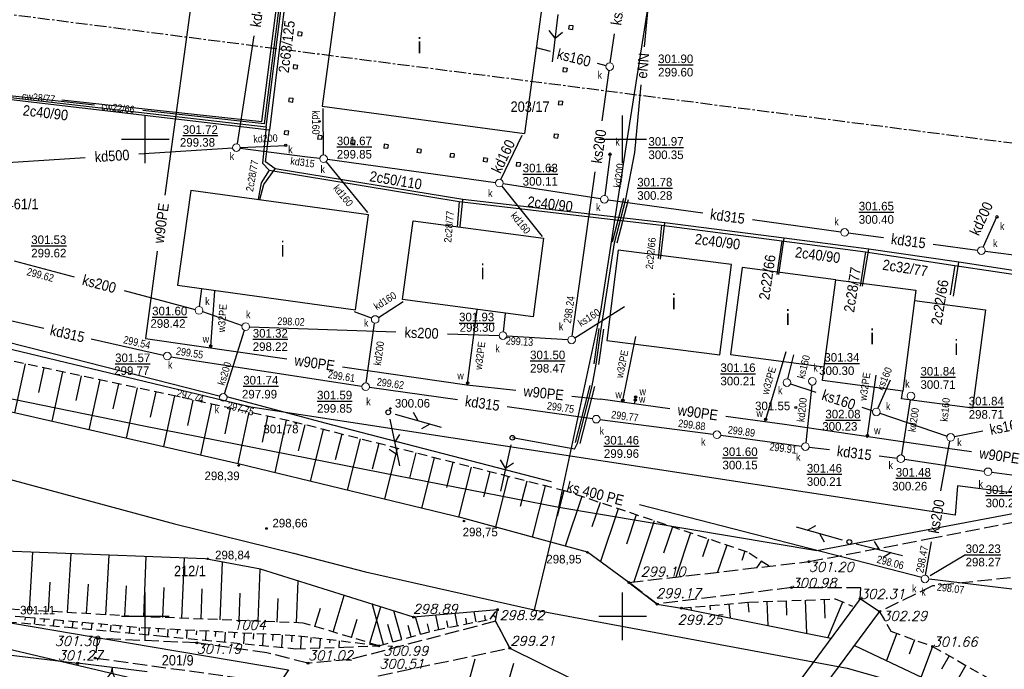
# Model space of a CAD drawing. Extents: x 4615668 to 9294084, y 5331114 to 10688993.
# Tile 155 of 181: x 4655932 to 4656035, y 5335707 to 5335776. Entities that reach past the tile are written whole.
import ezdxf
from ezdxf.enums import TextEntityAlignment as Align

# ---------------------------------------------------------------- set-up
doc = ezdxf.new("R2010")
doc.units = 0
doc.header["$MEASUREMENT"] = 0
for name, pattern in [('CENTER', [2, 1.25, -0.25, 0.25, -0.25]), ('CHODNIK', [2, 1.5, -0.5]), ('DASHED', [19.05, 12.7, -6.35]), ('SKARPA1', [1.5, 1, -0.5])]:
    doc.linetypes.add(name, pattern=pattern)
for name, color, linetype in [('11', 7, 'Continuous'), ('12', 7, 'Continuous'), ('15', 7, 'Continuous'), ('16', 7, 'Continuous'), ('2', 7, 'Continuous'), ('21', 7, 'Continuous'), ('22', 7, 'Continuous'), ('24', 7, 'Continuous'), ('25', 7, 'Continuous'), ('26', 7, 'Continuous'), ('27', 7, 'Continuous'), ('28', 7, 'Continuous'), ('29', 7, 'Continuous'), ('38', 7, 'Continuous'), ('44', 7, 'Continuous'), ('45', 7, 'Continuous'), ('49', 7, 'Continuous'), ('5', 7, 'Continuous'), ('51', 7, 'Continuous'), ('52', 7, 'Continuous'), ('56', 7, 'Continuous'), ('58', 7, 'Continuous'), ('60', 7, 'Continuous'), ('62', 7, 'Continuous'), ('UKKPA_506', 7, 'Continuous')]:
    doc.layers.add(name, color=color, linetype=linetype)
doc.styles.add('ITALICT', font='ITALICT', dxfattribs={"height": 0.2})
doc.styles.add('txt', font='TXT', dxfattribs={"height": 0.2})

# ---------------------------------------------------------------- blocks, each defined once
blk = doc.blocks.new('BR')
at = {"layer": '38', "color": 97, "linetype": 'Continuous'}
for centre, start, end in [((-1.5, 0.05), 357.959, 90.5616), ((1.5, 0.06), 89.6223, 182.2249)]:
    blk.add_arc(centre, 1.5, start, end, dxfattribs=at)
blk = doc.blocks.new('SLU')
at = {"layer": '22', "color": 1, "linetype": 'Continuous'}
blk.add_circle((0, 0), 0.25, dxfattribs=at)
blk = doc.blocks.new('PLT')
at = {"layer": '24', "color": 40, "linetype": 'Continuous'}
for p, q in [((0.75, 0), (5.75, 0)), ((3.25, 0), (2.543, 0.707)), ((4.543, 0), (3.836, -0.707))]:
    blk.add_line(p, q, dxfattribs=at)
blk = doc.blocks.new('SEN')
at = {"layer": '22', "color": 1, "linetype": 'Continuous'}
for p, q in [((0.75, 0), (5.75, 0)), ((3.25, 0), (2.543, 0.707)), ((3.25, 0), (2.543, -0.707))]:
    blk.add_line(p, q, dxfattribs=at)
blk = doc.blocks.new('WYS')
at = {"layer": '52', "color": 67, "linetype": 'Continuous'}
blk.add_circle((0, 0), 0.08, dxfattribs=at)
blk = doc.blocks.new('KL')
at = {"layer": 'UKKPA_506', "color": 7, "linetype": 'Continuous', "lineweight": 13}
blk.add_circle((0, 0), 0.4, dxfattribs=at)
blk = doc.blocks.new('A')
at = {"layer": '26', "color": 165, "linetype": 'Continuous'}
blk.add_circle((0, 0), 0.125, dxfattribs=at)

msp = doc.modelspace()

# ---------------------------------------------------------------- linework, layer by layer
at = {"layer": '11', "color": 2, "linetype": 'Continuous'}
for p, q in [((4655966.034, 5335785.242), (4655963.484, 5335766.514)), ((4655987.239, 5335782.354), (4655984.689, 5335763.626)), ((4655963.484, 5335766.514), (4655984.689, 5335763.626))]:
    msp.add_line(p, q, dxfattribs=at)
for points in [[(4655968.357, 5335755.095), (4655949.722, 5335757.672), (4655948.347, 5335747.725), (4655966.982, 5335745.148)], [(4655985.587, 5335744.415), (4655971.925, 5335746.245), (4655973.027, 5335754.475), (4655986.689, 5335752.645)], [(4655993.317, 5335741.931), (4656005.174, 5335740.438), (4656006.367, 5335749.913), (4655994.51, 5335751.406)], [(4656006.288, 5335740.477), (4656016.103, 5335739.183), (4656017.304, 5335748.301), (4656007.489, 5335749.594)]]:
    msp.add_lwpolyline(points, close=True, dxfattribs=at)
for points in [[(4656017.304, 5335748.301), (4656025.711, 5335747.194), (4656024.319, 5335736.628), (4656015.912, 5335737.735), (4656016.103, 5335739.183)], [(4656025.568, 5335746.11), (4656032.992, 5335745.132), (4656031.634, 5335734.822), (4656024.21, 5335735.8), (4656024.319, 5335736.628)]]:
    msp.add_lwpolyline(points, dxfattribs=at)
at = {"layer": '15', "color": 62, "linetype": 'Continuous'}
for p, q in [((4655989.366, 5335775), (4655989.312, 5335774.603)), ((4655989.366, 5335775), (4655989.763, 5335774.946)), ((4655989.763, 5335774.946), (4655989.709, 5335774.549)), ((4655960.961, 5335773.922), (4655961.015, 5335774.319)), ((4655960.961, 5335773.922), (4655961.357, 5335773.868)), ((4655961.015, 5335774.319), (4655961.411, 5335774.265)), ((4655961.357, 5335773.868), (4655961.411, 5335774.265)), ((4655989.312, 5335774.603), (4655989.709, 5335774.549)), ((4655960.488, 5335770.454), (4655960.542, 5335770.851)), ((4655960.542, 5335770.851), (4655960.939, 5335770.797)), ((4655960.885, 5335770.4), (4655960.939, 5335770.797)), ((4655988.759, 5335770.541), (4655988.705, 5335770.144)), ((4655988.759, 5335770.541), (4655989.156, 5335770.487)), ((4655960.488, 5335770.454), (4655960.885, 5335770.4)), ((4655988.705, 5335770.144), (4655989.102, 5335770.09)), ((4655989.156, 5335770.487), (4655989.102, 5335770.09)), ((4655960.016, 5335766.986), (4655960.07, 5335767.383)), ((4655960.016, 5335766.986), (4655960.412, 5335766.932)), ((4655960.07, 5335767.383), (4655960.466, 5335767.329)), ((4655960.412, 5335766.932), (4655960.466, 5335767.329)), ((4655988.287, 5335767.073), (4655988.233, 5335766.676)), ((4655988.233, 5335766.676), (4655988.63, 5335766.622)), ((4655988.287, 5335767.073), (4655988.684, 5335767.019)), ((4655988.684, 5335767.019), (4655988.63, 5335766.622)), ((4655959.994, 5335763.86), (4655959.598, 5335763.914)), ((4655959.94, 5335763.464), (4655959.994, 5335763.86)), ((4655963.066, 5335763.442), (4655963.012, 5335763.046)), ((4655963.463, 5335763.388), (4655963.066, 5335763.442)), ((4655963.463, 5335763.388), (4655963.409, 5335762.992)), ((4655987.815, 5335763.605), (4655987.761, 5335763.208)), ((4655987.815, 5335763.605), (4655988.212, 5335763.551)), ((4655988.212, 5335763.551), (4655988.158, 5335763.154)), ((4655963.409, 5335762.992), (4655963.012, 5335763.046)), ((4655966.534, 5335762.969), (4655966.48, 5335762.573)), ((4655966.877, 5335762.519), (4655966.48, 5335762.573)), ((4655966.931, 5335762.915), (4655966.534, 5335762.969)), ((4655966.931, 5335762.915), (4655966.877, 5335762.519)), ((4655970.002, 5335762.497), (4655969.948, 5335762.101)), ((4655970.399, 5335762.443), (4655970.002, 5335762.497)), ((4655970.399, 5335762.443), (4655970.345, 5335762.047)), ((4655987.761, 5335763.208), (4655988.158, 5335763.154)), ((4655970.345, 5335762.047), (4655969.948, 5335762.101)), ((4655973.47, 5335762.025), (4655973.416, 5335761.629)), ((4655973.813, 5335761.575), (4655973.416, 5335761.629)), ((4655973.867, 5335761.971), (4655973.47, 5335762.025)), ((4655973.867, 5335761.971), (4655973.813, 5335761.575)), ((4655976.938, 5335761.553), (4655976.884, 5335761.156)), ((4655977.335, 5335761.499), (4655976.938, 5335761.553)), ((4655977.335, 5335761.499), (4655977.281, 5335761.102)), ((4655977.281, 5335761.102), (4655976.884, 5335761.156)), ((4655980.406, 5335761.08), (4655980.352, 5335760.684)), ((4655980.749, 5335760.63), (4655980.352, 5335760.684)), ((4655980.803, 5335761.026), (4655980.406, 5335761.08)), ((4655980.803, 5335761.026), (4655980.749, 5335760.63)), ((4655983.874, 5335760.608), (4655983.82, 5335760.213)), ((4655984.217, 5335760.159), (4655983.82, 5335760.213)), ((4655984.271, 5335760.554), (4655983.874, 5335760.608)), ((4655984.271, 5335760.554), (4655984.217, 5335760.159)), ((4655987.343, 5335760.136), (4655987.289, 5335759.74)), ((4655987.685, 5335759.686), (4655987.289, 5335759.74)), ((4655987.739, 5335760.082), (4655987.343, 5335760.136)), ((4655987.739, 5335760.082), (4655987.685, 5335759.686))]:
    msp.add_line(p, q, dxfattribs=at)
msp.add_lwpolyline([(4655959.94, 5335763.464), (4655959.544, 5335763.518), (4655959.598, 5335763.914)], dxfattribs=at)
at = {"layer": '16', "color": 7, "linetype": 'CHODNIK'}
for points in [[(4656019.851, 5335714.863), (4656019.941, 5335715.997), (4656012.673, 5335716.021), (4655998.6, 5335714.301), (4655995.642, 5335716.567), (4656014.482, 5335718.746), (4656026.967, 5335721.129), (4656039.299, 5335723.539), (4656055.229, 5335725.657), (4656059.553, 5335726.917), (4656063.942, 5335729.316), (4656067.747, 5335725.207), (4656068.29, 5335723.28), (4656064.617, 5335720.67), (4656056.399, 5335719.653), (4656039.611, 5335717.464), (4656027.451, 5335716.201), (4656021.906, 5335713.503)], [(4656006.469, 5335696.69), (4656004.029, 5335695.04), (4655999.225, 5335694.658), (4655986.654, 5335700.308), (4655978.023, 5335703.084), (4655969.121, 5335704.764), (4655969.389, 5335706.793), (4655983.17, 5335709.676), (4655981.669, 5335712.506), (4655966.421, 5335708.485), (4655962.01, 5335708.103), (4655957.7, 5335709.193), (4655950.376, 5335710.23), (4655939.966, 5335710.685), (4655939.696, 5335708.644), (4655958.108, 5335706.126), (4655958.919, 5335705.606), (4655959.621, 5335703.849), (4655958.284, 5335701.637)]]:
    msp.add_lwpolyline(points, dxfattribs=at)
at = {"layer": '2', "color": 7, "linetype": 'Continuous'}
msp.add_line((4655988.283, 5335724.453), (4655985.697, 5335713.683), dxfattribs=at)
for points in [[(4655809.983, 5335754.341), (4655817.977, 5335760.174), (4655831.71, 5335756.819), (4655842.955, 5335754.103), (4655850.049, 5335752.49), (4655857.802, 5335750.913), (4655869.076, 5335748.522), (4655881.007, 5335746.067), (4655906.698, 5335740.766), (4655944.821, 5335732.982), (4655969.708, 5335728.079), (4655988.283, 5335724.453), (4655992.689, 5335745.024), (4655995.549, 5335763.608), (4655999.15, 5335786.56), (4656003.358, 5335812.99), (4656002.966, 5335817.794)], [(4655793.965, 5335759.642), (4655803.621, 5335756.636), (4655809.983, 5335754.341), (4655832.174, 5335747.143), (4655851.941, 5335740.761), (4655903.778, 5335732.11), (4655926.925, 5335728.413), (4655948.026, 5335722.7), (4655960.475, 5335719.633), (4655968.022, 5335717.688), (4655985.697, 5335713.683), (4656018.501, 5335707.571), (4656028.25, 5335704.809), (4656044.602, 5335699.158)], [(4655988.283, 5335724.453), (4656015.314, 5335719.932), (4656070.434, 5335730.313)], [(4656000.314, 5335675.909), (4655994.078, 5335679.893), (4656004.568, 5335690.03), (4656003.537, 5335691.016), (4656002.371, 5335691.644), (4655957.243, 5335703.266), (4655920.051, 5335712.061), (4655879.27, 5335718.76)], [(4655959.985, 5335707.422), (4655941.252, 5335679.032), (4655937.78, 5335677.085), (4655929.617, 5335682.494), (4655925.151, 5335685.167), (4655912.556, 5335693.126), (4655917.047, 5335700.565), (4655920.508, 5335714.096), (4655945.68, 5335709.823), (4655959.985, 5335707.422)]]:
    msp.add_lwpolyline(points, dxfattribs=at)
at = {"layer": '21', "color": 1, "linetype": 'Continuous'}
for p, q in [((4655997.283, 5335772.731), (4655998.577, 5335786.745)), ((4655989.917, 5335730.545), (4655983.427, 5335731.735))]:
    msp.add_line(p, q, dxfattribs=at)
at = {"layer": '21', "color": 1, "linetype": 'DASHED'}
for p, q in [((4655995.075, 5335756.809), (4655993.885, 5335752.249)), ((4655995.558, 5335756.682), (4655994.368, 5335752.122)), ((4655992.469, 5335743.179), (4655991.969, 5335739.489)), ((4655992.964, 5335743.112), (4655992.464, 5335739.422)), ((4655991.544, 5335737.228), (4655989.994, 5335731.248)), ((4655992.029, 5335737.103), (4655990.479, 5335731.123))]:
    msp.add_line(p, q, dxfattribs=at)
at = {"layer": '21', "color": 1, "linetype": 'Continuous'}
msp.add_lwpolyline([(4655989.917, 5335730.545), (4655990.237, 5335731.185), (4655991.787, 5335737.165), (4655992.217, 5335739.455), (4655992.717, 5335743.145), (4655994.127, 5335752.185), (4655995.317, 5335756.745), (4655996.257, 5335761.625), (4655996.915, 5335768.748)], dxfattribs=at)
at = {"layer": '25', "color": 165, "linetype": 'Continuous'}
for p, q in [((4655946.223, 5335751.312), (4655944.973, 5335742.132)), ((4655944.973, 5335742.132), (4655959.787, 5335739.996)), ((4655978.657, 5335737.275), (4655983.77, 5335736.73)), ((4655989.637, 5335736.106), (4655992.647, 5335735.785)), ((4655999.938, 5335734.776), (4655992.647, 5335735.785))]:
    msp.add_line(p, q, dxfattribs=at)
for points in [[(4655942.198, 5335781.534), (4655950.187, 5335780.415), (4655947.02, 5335757.158)], [(4655952.227, 5335747.095), (4655951.807, 5335741.355), (4655951.817, 5335741.145)], [(4655965.627, 5335739.154), (4655978.657, 5335737.275), (4655978.727, 5335737.475), (4655979.737, 5335745.145)], [(4655994.947, 5335735.425), (4655994.997, 5335735.645), (4655996.347, 5335742.345)], [(4656009.877, 5335733.445), (4656009.977, 5335733.655), (4656012.107, 5335740.795)], [(4656020.597, 5335731.735), (4656020.617, 5335731.955), (4656021.537, 5335738.305)], [(4655996.232, 5335735.289), (4655996.317, 5335735.695), (4655996.337, 5335736.015)], [(4656031.545, 5335730.262), (4656029.027, 5335730.625), (4656011.947, 5335733.115), (4656005.782, 5335733.968)]]:
    msp.add_lwpolyline(points, dxfattribs=at)
at = {"layer": '27', "color": 17, "linetype": 'Continuous'}
for p, q in [((4655956.327, 5335773.861), (4655954.578, 5335762.55)), ((4655993.684, 5335771.041), (4655994.125, 5335774.085)), ((4655987.408, 5335772.232), (4655985.947, 5335772.605)), ((4655993.239, 5335770.744), (4655992.35, 5335770.971)), ((4655992.835, 5335764.974), (4655993.572, 5335770.249)), ((4655963.645, 5335761.385), (4655963.617, 5335766.245)), ((4655982.23, 5335758.795), (4655984.467, 5335763.445)), ((4655954.917, 5335762.173), (4655959.677, 5335762.385)), ((4655944.288, 5335761.491), (4655954.118, 5335762.129)), ((4655954.914, 5335762.104), (4655961.951, 5335761.202)), ((4655993.657, 5335761.465), (4655993.107, 5335757.142)), ((4655920.866, 5335759.971), (4655938.675, 5335761.127)), ((4655961.951, 5335761.202), (4655963.25, 5335761.036)), ((4655963.899, 5335760.675), (4655968.237, 5335755.335)), ((4655964.043, 5335760.93), (4655981.661, 5335758.49)), ((4655989.682, 5335742.391), (4655992.085, 5335759.601)), ((4655982.452, 5335758.374), (4655992.662, 5335756.806)), ((4655982.307, 5335758.123), (4655986.547, 5335752.845)), ((4655993.453, 5335756.69), (4656003.373, 5335755.319)), ((4656008.573, 5335754.6), (4656017.831, 5335753.32)), ((4656032.735, 5335751.728), (4656034.197, 5335754.895)), ((4656018.624, 5335753.212), (4656022.322, 5335752.722)), ((4656027.527, 5335752.033), (4656032.17, 5335751.418)), ((4656032.963, 5335751.311), (4656041.251, 5335750.189)), ((4655931.233, 5335750.272), (4655937.525, 5335748.589)), ((4655918.097, 5335746.926), (4655934.32, 5335743.237)), ((4655942.766, 5335747.187), (4655950.201, 5335745.198)), ((4655950.642, 5335745.491), (4655950.897, 5335747.335)), ((4655969.384, 5335744.35), (4655971.977, 5335746.005)), ((4655950.965, 5335744.963), (4655955.109, 5335743.517)), ((4655968.672, 5335744.274), (4655966.867, 5335744.945)), ((4655982.484, 5335742.842), (4655982.707, 5335744.745)), ((4655989.966, 5335742.208), (4655995.187, 5335745.485)), ((4655968.112, 5335737.481), (4655968.991, 5335743.739)), ((4655953.248, 5335736.346), (4655955.366, 5335743.004)), ((4655955.887, 5335743.371), (4655971.203, 5335742.837)), ((4655939.293, 5335742.106), (4655946.867, 5335740.384)), ((4655976.624, 5335742.648), (4655982.037, 5335742.459)), ((4655982.836, 5335742.42), (4655989.228, 5335742.02)), ((4655947.652, 5335740.234), (4655967.662, 5335737.146)), ((4656012.285, 5335737.903), (4656012.917, 5335740.415)), ((4656021.718, 5335734.811), (4656023.037, 5335737.805)), ((4655968.453, 5335737.029), (4655977.689, 5335735.729)), ((4656012.567, 5335737.39), (4656015.203, 5335736.527)), ((4656014.815, 5335737.267), (4656014.169, 5335731.213)), ((4656025.114, 5335735.72), (4656024.19, 5335729.93)), ((4655982.888, 5335734.997), (4655991.811, 5335733.741)), ((4656020.049, 5335734.939), (4656021.177, 5335734.57)), ((4655992.604, 5335733.634), (4656004.46, 5335732.096)), ((4656021.935, 5335734.315), (4656028.969, 5335731.905)), ((4656029.739, 5335731.853), (4656032.704, 5335732.444)), ((4656005.254, 5335731.992), (4656013.73, 5335730.868)), ((4656028.326, 5335726.163), (4656029.275, 5335731.381)), ((4656014.524, 5335730.764), (4656016.652, 5335730.492)), ((4656021.86, 5335729.825), (4656023.73, 5335729.586)), ((4656024.523, 5335729.476), (4656032.861, 5335728.224)), ((4656033.653, 5335728.112), (4656038.981, 5335727.399)), ((4656026.719, 5335717.329), (4656027.355, 5335720.825))]:
    msp.add_line(p, q, dxfattribs=at)
for points in [[(4655952.719, 5335736.101), (4655937.229, 5335740.028), (4655904.285, 5335748.383), (4655854.215, 5335761.025)], [(4655987.517, 5335727.113), (4655963.803, 5335733.267), (4655953.505, 5335736.01)], [(4656026.336, 5335717.097), (4656000.696, 5335723.693), (4655996.736, 5335724.721)], [(4656085.868, 5335710.15), (4656059.749, 5335712.967), (4656027.107, 5335716.919)]]:
    msp.add_lwpolyline(points, dxfattribs=at)
at = {"layer": '29', "color": 6, "linetype": 'Continuous'}
for points in [[(4655918.677, 5335768.795), (4655957.617, 5335764.335), (4655959.617, 5335780.135), (4655965.497, 5335781.405)], [(4655965.437, 5335781.165), (4655959.897, 5335779.915), (4655957.977, 5335763.975), (4655918.687, 5335768.605)], [(4655957.617, 5335764.335), (4655957.247, 5335760.515), (4655957.957, 5335759.805), (4655957.097, 5335758.445), (4655956.797, 5335756.735)], [(4655956.957, 5335756.725), (4655957.367, 5335758.275), (4655958.577, 5335759.945), (4655957.567, 5335760.655), (4655957.977, 5335763.975)], [(4655957.957, 5335759.805), (4655977.847, 5335756.495), (4655977.627, 5335753.815)], [(4655977.957, 5335753.885), (4655978.237, 5335756.725), (4655958.577, 5335759.945)], [(4655977.847, 5335756.495), (4655999.057, 5335754.025), (4655998.717, 5335750.515)], [(4655998.927, 5335750.475), (4655999.397, 5335754.265), (4655978.237, 5335756.725)], [(4655999.057, 5335754.025), (4656011.657, 5335752.395), (4656011.137, 5335748.845)], [(4656011.337, 5335748.835), (4656011.907, 5335752.675), (4655999.397, 5335754.265)], [(4656011.657, 5335752.395), (4656020.437, 5335751.225), (4656019.877, 5335747.635)], [(4656020.117, 5335747.615), (4656020.777, 5335751.495), (4656011.907, 5335752.675)], [(4656020.437, 5335751.225), (4656029.797, 5335749.785), (4656029.297, 5335746.715)], [(4656029.627, 5335746.585), (4656030.187, 5335750.145), (4656020.777, 5335751.495)], [(4656047.807, 5335743.305), (4656047.987, 5335746.175), (4656047.037, 5335747.575), (4656030.187, 5335750.145)], [(4656029.797, 5335749.785), (4656046.677, 5335747.265), (4656047.667, 5335746.115), (4656047.527, 5335743.345)]]:
    msp.add_lwpolyline(points, dxfattribs=at)
at = {"layer": '38', "color": 97, "linetype": 'Continuous'}
for p in [(4655916.725, 5335710.668), (4655945.165, 5335707.203)]:
    msp.add_line(p, (4655937.874, 5335708.094), dxfattribs=at)
msp.add_lwpolyline([(4656066.215, 5335741.259), (4656067.154, 5335738.655), (4656060.411, 5335728.791), (4656041.889, 5335725.716), (4656037.365, 5335725.759), (4656030.068, 5335726.698), (4656029.811, 5335723.624), (4655956.014, 5335734.927), (4655923.597, 5335742.734)], dxfattribs=at)
msp.add_circle((4655937.874, 5335708.094), 0.125, dxfattribs=at)
at = {"layer": '44', "color": 125, "linetype": 'Continuous'}
msp.add_lwpolyline([(4656006.469, 5335696.69), (4656008.415, 5335695.291), (4656021.906, 5335713.503), (4656019.851, 5335714.863), (4656006.469, 5335696.69)], dxfattribs=at)
at = {"layer": '45', "color": 219, "linetype": 'Continuous'}
msp.add_line((4656019.282, 5335709.961), (4656049.901, 5335695.518), dxfattribs=at)
for points in [[(4655995.642, 5335716.567), (4655991.304, 5335719.75), (4655978.38, 5335723.274), (4655954.704, 5335729.014), (4655817.977, 5335760.174)], [(4655981.669, 5335712.506), (4655981.851, 5335713.713), (4655973.081, 5335712.934), (4655957.031, 5335717.95), (4655951.229, 5335719.048), (4655923.79, 5335720.094), (4655889.677, 5335723.047), (4655861.135, 5335727.165), (4655830.026, 5335736.532), (4655803.503, 5335747.38), (4655792.865, 5335750.402)], [(4655995.642, 5335716.567), (4655998.6, 5335714.301), (4656001.131, 5335713.871), (4656016.805, 5335710.727)], [(4655981.669, 5335712.506), (4655983.17, 5335709.676), (4655999.248, 5335701.699), (4656008.15, 5335698.973)]]:
    msp.add_lwpolyline(points, dxfattribs=at)
at = {"layer": '49', "color": 172, "linetype": 'Continuous'}
msp.add_line((4655939.629, 5335766.602), (4655918.707, 5335768.915), dxfattribs=at)
for points in [[(4655936.212, 5335767.159), (4655957.187, 5335764.905), (4655959.207, 5335780.685), (4655965.527, 5335781.965)], [(4655965.477, 5335781.705), (4655959.417, 5335780.425), (4655957.427, 5335764.635), (4655944.709, 5335766.041)]]:
    msp.add_lwpolyline(points, dxfattribs=at)
at = {"layer": '51', "color": 3, "linetype": 'Continuous'}
for p, q in [((4655932.367, 5335739.495), (4655931.257, 5335734.358)), ((4655934.322, 5335739.072), (4655933.765, 5335736.493)), ((4655936.277, 5335738.65), (4655935.157, 5335733.469)), ((4655938.232, 5335738.227), (4655937.67, 5335735.626)), ((4655940.187, 5335737.805), (4655939.058, 5335732.58)), ((4655942.142, 5335737.382), (4655941.575, 5335734.759)), ((4655944.096, 5335736.96), (4655942.958, 5335731.691)), ((4655946.051, 5335736.538), (4655945.48, 5335733.892)), ((4655948.006, 5335736.115), (4655946.858, 5335730.802)), ((4655949.961, 5335735.693), (4655949.385, 5335733.025)), ((4655951.916, 5335735.27), (4655950.758, 5335729.913)), ((4655953.871, 5335734.848), (4655953.29, 5335732.158)), ((4655955.826, 5335734.425), (4655954.659, 5335729.024)), ((4655957.781, 5335734.003), (4655957.192, 5335731.278)), ((4655959.736, 5335733.581), (4655958.547, 5335728.082)), ((4655961.676, 5335733.099), (4655960.984, 5335730.379)), ((4655963.615, 5335732.606), (4655962.236, 5335727.188)), ((4655965.553, 5335732.112), (4655964.866, 5335729.415)), ((4655967.491, 5335731.619), (4655966.124, 5335726.245)), ((4655969.429, 5335731.126), (4655968.748, 5335728.45)), ((4655971.368, 5335730.633), (4655970.011, 5335725.303)), ((4655973.306, 5335730.14), (4655972.63, 5335727.486)), ((4655975.244, 5335729.646), (4655973.899, 5335724.36)), ((4655977.182, 5335729.153), (4655976.513, 5335726.521)), ((4655979.121, 5335728.66), (4655977.787, 5335723.418)), ((4655981.059, 5335728.167), (4655980.39, 5335725.538)), ((4655982.997, 5335727.674), (4655981.651, 5335722.382)), ((4655984.935, 5335727.18), (4655984.258, 5335724.518)), ((4655986.873, 5335726.687), (4655985.51, 5335721.33)), ((4655988.812, 5335726.194), (4655988.126, 5335723.499)), ((4655990.712, 5335725.573), (4655988.97, 5335720.386)), ((4655992.608, 5335724.936), (4655991.756, 5335722.398)), ((4655994.504, 5335724.3), (4655992.646, 5335718.766)), ((4655996.4, 5335723.663), (4655995.369, 5335720.593)), ((4655998.296, 5335723.026), (4655996.147, 5335716.625)), ((4656000.192, 5335722.39), (4655999.267, 5335719.634)), ((4656002.088, 5335721.753), (4656000.537, 5335717.133)), ((4656003.984, 5335721.116), (4656003.358, 5335719.252)), ((4656005.88, 5335720.479), (4656004.927, 5335717.641)), ((4655932.827, 5335713.651), (4655933.182, 5335719.736)), ((4655936.821, 5335713.418), (4655937.18, 5335719.584)), ((4655940.814, 5335713.185), (4655941.178, 5335719.431)), ((4655944.808, 5335712.972), (4655945.057, 5335719.283)), ((4655948.805, 5335712.814), (4655949.055, 5335719.131)), ((4656007.776, 5335719.843), (4656007.449, 5335718.869)), ((4655952.802, 5335712.656), (4655953.041, 5335718.705)), ((4655956.799, 5335712.498), (4655957.014, 5335717.953)), ((4656009.481, 5335718.814), (4656009.02, 5335718.114)), ((4655934.824, 5335713.534), (4655935.003, 5335716.597)), ((4655938.817, 5335713.301), (4655938.998, 5335716.404)), ((4655942.81, 5335713.068), (4655942.994, 5335716.212)), ((4655946.806, 5335712.893), (4655946.931, 5335716.05)), ((4655950.803, 5335712.735), (4655950.928, 5335715.895)), ((4655960.796, 5335712.34), (4655960.969, 5335716.719)), ((4655954.8, 5335712.577), (4655954.914, 5335715.453)), ((4655958.797, 5335712.419), (4655958.894, 5335714.878)), ((4655964.657, 5335711.369), (4655965.81, 5335715.206)), ((4655962.741, 5335711.944), (4655963.321, 5335713.874)), ((4655968.487, 5335710.218), (4655969.628, 5335714.013)), ((4655969.927, 5335710.064), (4655968.74, 5335714.344)), ((4656002.127, 5335713.96), (4656002.153, 5335713.666)), ((4656004.119, 5335714.137), (4656004.158, 5335713.697)), ((4656006.111, 5335714.315), (4656006.242, 5335712.846)), ((4656008.103, 5335714.492), (4656008.195, 5335713.464)), ((4656010.102, 5335714.571), (4656010.195, 5335712.053)), ((4656012.1, 5335714.645), (4656012.156, 5335713.147)), ((4656014.099, 5335714.719), (4656014.227, 5335711.244)), ((4656016.098, 5335714.793), (4656016.171, 5335712.816)), ((4656018.031, 5335714.511), (4656016.469, 5335710.794)), ((4655932.377, 5335712.904), (4655932.35, 5335712.596)), ((4655933.373, 5335712.815), (4655933.318, 5335712.198)), ((4655971.854, 5335710.598), (4655971.021, 5335713.603)), ((4655973.781, 5335711.133), (4655973.277, 5335712.951)), ((4655975.714, 5335711.642), (4655975.416, 5335713.141)), ((4655977.676, 5335712.034), (4655977.419, 5335713.319)), ((4655978.657, 5335712.229), (4655978.539, 5335712.819)), ((4655979.637, 5335712.425), (4655979.423, 5335713.497)), ((4655980.618, 5335712.62), (4655980.522, 5335713.103)), ((4655981.404, 5335713.127), (4655981.726, 5335712.882)), ((4655934.369, 5335712.726), (4655934.342, 5335712.417)), ((4655935.365, 5335712.637), (4655935.31, 5335712.017)), ((4655936.361, 5335712.548), (4655936.334, 5335712.237)), ((4655937.357, 5335712.459), (4655937.302, 5335711.835)), ((4655938.354, 5335712.37), (4655938.325, 5335712.055)), ((4655939.35, 5335712.281), (4655939.293, 5335711.646)), ((4655940.345, 5335712.187), (4655940.315, 5335711.869)), ((4655941.341, 5335712.092), (4655941.28, 5335711.458)), ((4655942.336, 5335711.997), (4655942.306, 5335711.68)), ((4655943.332, 5335711.902), (4655943.271, 5335711.269)), ((4655944.328, 5335711.821), (4655944.311, 5335711.496)), ((4655945.327, 5335711.769), (4655945.291, 5335711.077)), ((4655966.572, 5335710.793), (4655967.145, 5335712.702)), ((4655970.89, 5335710.331), (4655970.385, 5335712.152)), ((4655972.818, 5335710.865), (4655972.489, 5335712.049)), ((4655974.745, 5335711.4), (4655974.517, 5335712.221)), ((4655976.695, 5335711.838), (4655976.556, 5335712.534)), ((4655946.325, 5335711.717), (4655946.306, 5335711.35)), ((4655947.324, 5335711.665), (4655947.284, 5335710.889)), ((4655948.323, 5335711.613), (4655948.301, 5335711.204)), ((4655949.321, 5335711.562), (4655949.278, 5335710.7)), ((4655950.32, 5335711.511), (4655950.297, 5335711.058)), ((4655951.319, 5335711.46), (4655951.271, 5335710.511)), ((4655952.317, 5335711.41), (4655952.292, 5335710.913)), ((4655953.316, 5335711.359), (4655953.264, 5335710.323)), ((4655954.315, 5335711.308), (4655954.287, 5335710.768)), ((4655955.314, 5335711.257), (4655955.257, 5335710.134)), ((4655956.312, 5335711.207), (4655956.283, 5335710.623)), ((4655957.311, 5335711.156), (4655957.249, 5335709.946)), ((4655958.31, 5335711.105), (4655958.278, 5335710.478)), ((4655959.308, 5335711.054), (4655959.242, 5335709.757)), ((4655960.307, 5335711.003), (4655960.273, 5335710.333)), ((4655961.305, 5335710.939), (4655961.212, 5335709.63)), ((4655962.297, 5335710.787), (4655962.26, 5335710.266)), ((4656023.69, 5335711.241), (4656022.636, 5335708.379)), ((4655963.291, 5335710.668), (4655963.222, 5335709.696)), ((4655964.285, 5335710.549), (4655964.262, 5335710.228)), ((4655965.279, 5335710.43), (4655965.231, 5335709.762)), ((4656025.566, 5335710.55), (4656025.009, 5335709.036)), ((4656027.443, 5335709.858), (4656026.268, 5335706.666)), ((4656029.183, 5335708.872), (4656028.379, 5335707.46)), ((4655978.706, 5335705.621), (4655979.534, 5335708.542)), ((4655982.555, 5335704.53), (4655983.565, 5335708.094)), ((4656030.921, 5335707.882), (4656029.39, 5335705.193))]:
    msp.add_line(p, q, dxfattribs=at)
at = {"layer": '51', "color": 3, "linetype": 'SKARPA1'}
for points in [[(4656010.316, 5335718.264), (4656008.067, 5335719.745), (4655989.024, 5335726.14), (4655960.053, 5335733.512), (4655921.883, 5335741.76), (4655857.95, 5335754.894)], [(4655969.445, 5335709.93), (4655961.521, 5335712.311), (4655943.759, 5335713.013), (4655924.288, 5335714.149), (4655917.031, 5335714.73), (4655897.114, 5335718.268), (4655875.256, 5335722.093), (4655858.102, 5335725.386), (4655853.82, 5335726.701), (4655846.435, 5335729.013), (4655838.555, 5335731.466), (4655829.171, 5335734.676), (4655811.171, 5335742.219), (4655803.826, 5335745.313), (4655791.708, 5335748.104)], [(4655969.445, 5335709.93), (4655960.629, 5335710.987), (4655948.536, 5335711.602), (4655944.02, 5335711.837), (4655939.394, 5335712.277), (4655932.309, 5335712.91), (4655926, 5335713.491), (4655917.823, 5335714.172), (4655910.025, 5335715.579), (4655894.634, 5335718.2), (4655887.849, 5335719.406), (4655874.813, 5335721.563), (4655858.388, 5335724.231)], [(4655858.205, 5335723.881), (4655862.972, 5335723.049), (4655874.647, 5335721.013), (4655882.287, 5335719.651), (4655894.466, 5335717.744), (4655907.517, 5335715.56), (4655915.521, 5335714.186), (4655919.056, 5335713.589), (4655927.501, 5335712.725), (4655936.867, 5335711.876), (4655946.454, 5335710.967), (4655960.745, 5335709.615), (4655965.778, 5335709.78), (4655969.445, 5335709.93)], [(4656001.131, 5335713.871), (4656008.199, 5335714.501), (4656017.257, 5335714.836), (4656019.044, 5335714.085)], [(4655969.445, 5335709.93), (4655975.376, 5335711.575), (4655981.089, 5335712.714), (4655981.851, 5335713.713)], [(4656021.906, 5335713.503), (4656023.086, 5335711.463), (4656027.458, 5335709.853), (4656038.005, 5335703.851), (4656049.815, 5335698.638), (4656052.216, 5335697.39)]]:
    msp.add_lwpolyline(points, dxfattribs=at)
at = {"layer": '52', "color": 67, "linetype": 'Continuous'}
msp.add_circle((4656013.117, 5335734.915), 0.1, dxfattribs=at)
at = {"layer": '52', "color": 7, "linetype": 'Continuous'}
for centre in [(4656014.482, 5335718.746), (4655995.642, 5335716.567), (4656012.673, 5335716.022), (4656019.851, 5335714.864), (4655981.851, 5335713.714), (4655998.6, 5335714.302), (4656001.13, 5335713.871), (4655973.081, 5335712.935), (4656021.905, 5335713.503), (4655939.966, 5335710.685), (4655950.376, 5335710.231), (4655969.445, 5335709.93), (4655983.17, 5335709.676), (4656027.458, 5335709.853), (4655939.695, 5335708.644), (4655962.01, 5335708.103)]:
    msp.add_circle(centre, 0.1, dxfattribs=at)
at = {"layer": '56', "color": 17, "linetype": 'Continuous'}
msp.add_line((4656030.914, 5335719.471), (4656027.183, 5335717.252), dxfattribs=at)
at = {"layer": '58', "color": 1, "linetype": 'CENTER'}
msp.add_lwpolyline([(4655914.462, 5335691.584), (4655921.799, 5335777.288), (4656036.6, 5335762.54), (4656091.085, 5335838.33), (4656087.414, 5335867.176), (4656022.685, 5335883.426), (4656035.386, 5335914.616), (4656169.362, 5335874.669), (4656160.282, 5335778.355), (4656093.774, 5335647.606), (4656033.626, 5335672.476)], dxfattribs=at)
at = {"layer": '60', "color": 7, "linetype": 'Continuous'}
for p, q in [((4655944.967, 5335760.525), (4655944.967, 5335765.525)), ((4655994.967, 5335760.525), (4655994.967, 5335765.525)), ((4655942.467, 5335763.025), (4655947.467, 5335763.025)), ((4655992.467, 5335763.025), (4655997.467, 5335763.025)), ((4655944.967, 5335710.525), (4655944.967, 5335715.525)), ((4655994.967, 5335710.525), (4655994.967, 5335715.525)), ((4655942.467, 5335713.025), (4655947.467, 5335713.025)), ((4655992.467, 5335713.025), (4655997.467, 5335713.025))]:
    msp.add_line(p, q, dxfattribs=at)

# ---------------------------------------------------------------- block references
at = {"layer": '22', "color": 1, "linetype": 'Continuous'}
for p, xscale, yscale, rotation in [((4655988.284, 5335776.856), 1.000000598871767, 1.000000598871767, 263.1115995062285), ((4655983.427, 5335731.735), 1.000001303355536, 1.000001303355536, 257.338448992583)]:
    msp.add_blockref('SEN', p, dxfattribs=dict(at, xscale=xscale, yscale=yscale, rotation=rotation))
msp.add_blockref('SLU', (4655983.427, 5335731.735), dxfattribs=at)
at = {"layer": '24', "color": 40, "linetype": 'Continuous'}
for p in [(4655970.419, 5335734.403), (4656018.727, 5335720.812)]:
    msp.add_blockref('SLU', p, dxfattribs=at)
for p, xscale, yscale, rotation in [((4655970.419, 5335734.403), 0.9999973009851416, 0.9999973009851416, 344.2866266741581), ((4655970.419, 5335734.403), 0.999999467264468, 0.9999994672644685, 281.9834720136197), ((4656018.727, 5335720.812), 0.9999973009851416, 0.9999973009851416, 164.2866266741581), ((4656018.727, 5335720.812), 1.000001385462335, 1.000001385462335, 345.7373371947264)]:
    msp.add_blockref('PLT', p, dxfattribs=dict(at, xscale=xscale, yscale=yscale, rotation=rotation))
at = {"layer": '26', "color": 165, "linetype": 'Continuous'}
for p in [(4655951.807, 5335741.355), (4655978.727, 5335737.475), (4655994.997, 5335735.645), (4655996.317, 5335735.695), (4655996.337, 5335736.015), (4656009.977, 5335733.655), (4656020.617, 5335731.955)]:
    msp.add_blockref('A', p, dxfattribs=at)
at = {"layer": '28', "color": 17, "linetype": 'Continuous'}
for name, p in [('KL', (4655993.627, 5335770.645)), ('KL', (4655954.517, 5335762.155)), ('A', (4655959.677, 5335762.385)), ('KL', (4655963.647, 5335760.985)), ('A', (4655993.657, 5335761.465)), ('KL', (4655982.057, 5335758.435)), ('KL', (4655993.057, 5335756.745)), ('A', (4656034.197, 5335754.895)), ('KL', (4656018.227, 5335753.265)), ('KL', (4656032.567, 5335751.365)), ('KL', (4655950.587, 5335745.095)), ('KL', (4655955.487, 5335743.385)), ('KL', (4655969.047, 5335744.135)), ('KL', (4655982.437, 5335742.445)), ('KL', (4655989.627, 5335741.995)), ('KL', (4655947.257, 5335740.295)), ('KL', (4656012.187, 5335737.515)), ('KL', (4656014.857, 5335737.665)), ('KL', (4655968.057, 5335737.085)), ('KL', (4656025.177, 5335736.115)), ('KL', (4655953.127, 5335735.965)), ('KL', (4656021.557, 5335734.445)), ('KL', (4655992.207, 5335733.685)), ('KL', (4656004.857, 5335732.045)), ('KL', (4656029.347, 5335731.775)), ('KL', (4656014.127, 5335730.815)), ('KL', (4656024.127, 5335729.535)), ('KL', (4656033.257, 5335728.165)), ('KL', (4656026.647, 5335716.935))]:
    msp.add_blockref(name, p, dxfattribs=at)
at = {"layer": '38', "color": 97, "linetype": 'Continuous', "xscale": 0.9999985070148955, "yscale": 0.9999985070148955, "rotation": 173.0395558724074}
msp.add_blockref('BR', (4655941.519, 5335707.649), dxfattribs=at)
at = {"layer": '52', "color": 67, "linetype": 'Continuous'}
for p in [(4655963.213, 5335764.898), (4655970.642, 5335734.806), (4655960.75, 5335733.287), (4655954.755, 5335728.831), (4655978.359, 5335723.002), (4655957.659, 5335722.224), (4655951.491, 5335719.048), (4655991.282, 5335719.727)]:
    msp.add_blockref('WYS', p, dxfattribs=at)

# ---------------------------------------------------------------- texts
at = {"layer": '12', "color": 7, "linetype": 'Continuous', "style": 'txt', "width": 0.875}
for p in [(4655973.69, 5335772.897), (4655959.353, 5335751.562), (4655980.308, 5335749.171), (4656000.344, 5335746.045), (4656012.292, 5335744.39), (4656021.115, 5335742.366), (4656029.938, 5335741.263)]:
    msp.add_text('i', height=1.6, dxfattribs=at).set_placement(p, align=Align.MIDDLE)
at = {"layer": '21', "color": 1, "linetype": 'Continuous', "style": 'txt', "width": 0.909091}
msp.add_text('eNN', height=1.1, rotation=84.72332, dxfattribs=at).set_placement((4655997.1, 5335770.739), align=Align.MIDDLE)
at = {"layer": '25', "color": 165, "linetype": 'Continuous', "style": 'txt', "width": 0.909091}
for rotation, p in [(82.24425, (4655946.622, 5335754.235)), (351.7949, (4655962.707, 5335739.575)), (353.92065, (4655986.704, 5335736.418)), (352.12358, (4656002.86, 5335734.372)), (351.80531, (4656034.465, 5335729.841))]:
    msp.add_text('w90PE', height=1.1, rotation=rotation, dxfattribs=at).set_placement(p, align=Align.MIDDLE)
for rotation, p in [(85.81508, (4655953.402, 5335744.249)), (82.49834, (4655980.407, 5335740.286)), (78.60786, (4655995.288, 5335739.39)), (73.38914, (4656010.658, 5335737.621)), (81.75624, (4656020.729, 5335737.041))]:
    msp.add_text('w32PE', height=0.77, rotation=rotation, dxfattribs=at).set_placement(p, align=Align.CENTER)
at = {"layer": '26', "color": 165, "linetype": 'Continuous', "style": 'txt', "width": 0.875}
for p in [(4655950.977, 5335741.69), (4655977.659, 5335737.849), (4655996.746, 5335736.192), (4655994.223, 5335735.877), (4655996.686, 5335735.397), (4656008.997, 5335733.897), (4656021.326, 5335732.093)]:
    msp.add_text('w', height=0.8, dxfattribs=at).set_placement(p)
at = {"layer": '27', "color": 17, "linetype": 'Continuous', "style": 'txt', "width": 0.909091}
for s, height, rotation, p in [('kd400', 1.1, 81.2116, (4655956.751, 5335776.604)), ('ks200', 1.1, 81.76697, (4655994.513, 5335776.769)), ('ks160', 1.1, 345.68324, (4655989.88, 5335771.601)), ('ks200', 1.1, 82.05197, (4655992.46, 5335762.287)), ('kd500', 1.1, 3.71355, (4655941.481, 5335761.308)), ('kd315', 0.77, 352.69741, (4655961.443, 5335760.622)), ('kd315', 1.1, 352.1282, (4656005.973, 5335754.959)), ('kd315', 1.1, 352.45247, (4656024.924, 5335752.378)), ('ks200', 1.1, 345.02523, (4655940.146, 5335747.888)), ('kd315', 1.1, 347.18819, (4655936.806, 5335742.672)), ('ks200', 1.1, 358.00237, (4655973.914, 5335742.741)), ('kd200', 0.77, 82.00648, (4655969.42, 5335740.587)), ('ks160', 1.1, 341.85906, (4656017.626, 5335735.734)), ('kd315', 1.1, 351.98618, (4655980.288, 5335735.363)), ('ks160', 1.1, 11.26382, (4656035.205, 5335732.941)), ('kd315', 1.1, 352.7058, (4656019.256, 5335730.159)), ('ks 400 PE', 1.1, 345.45223, (4655992.126, 5335725.917)), ('ks200', 1.1, 79.68836, (4656027.841, 5335723.493))]:
    msp.add_text(s, height=height, rotation=rotation, dxfattribs=at).set_placement(p, align=Align.MIDDLE)
for s, height, rotation, p in [('kd160', 0.77, 270.32678, (4655962.447, 5335764.791)), ('kd200', 0.77, 2.55219, (4655957.574, 5335762.726)), ('kd160', 1.1, 64.31068, (4655982.959, 5335761)), ('kd200', 0.77, 82.75549, (4655994.963, 5335759.178)), ('kd160', 0.77, 309.09004, (4655965.403, 5335756.882)), ('kd200', 1.1, 65.21457, (4656033.054, 5335754.483)), ('kd160', 0.77, 308.77213, (4655984.001, 5335754.013)), ('kd160', 0.77, 32.54705, (4655970.291, 5335745.762)), ('ks160', 0.77, 32.1164, (4655991.658, 5335744.013)), ('ks200', 0.77, 72.35625, (4655953.628, 5335738.347)), ('ks160', 0.77, 75.87082, (4656014.319, 5335739.076)), ('ks160', 0.77, 66.22765, (4656022.736, 5335737.777)), ('kd200', 0.77, 83.91699, (4656014.155, 5335734.62)), ('ks160', 0.77, 84.26908, (4656029.149, 5335734.641)), ('kd200', 0.77, 80.9335, (4656025.845, 5335733.549))]:
    msp.add_text(s, height=height, rotation=rotation, dxfattribs=at).set_placement(p, align=Align.CENTER)
at = {"layer": '28', "color": 17, "linetype": 'Continuous', "style": 'txt', "width": 0.875}
for p in [(4655992.351, 5335769.367), (4655959.931, 5335761.562), (4655994.207, 5335762.366), (4655953.806, 5335760.86), (4655963.321, 5335759.487), (4655980.881, 5335756.974), (4655992.193, 5335755.496), (4656017.148, 5335754.003), (4656034.51, 5335753.521), (4656033.789, 5335751.723), (4655951.241, 5335745.644), (4655955.516, 5335744.256), (4655967.875, 5335743.376), (4655988.296, 5335743.011), (4655981.632, 5335740.687), (4655947.339, 5335738.976), (4656014.948, 5335738.679), (4656024.579, 5335736.994), (4656011.25, 5335736.303), (4655968.108, 5335735.145), (4656022.564, 5335734.63), (4655952.228, 5335734.31), (4655992.563, 5335732.055), (4656003.198, 5335730.917), (4656030.031, 5335730.86), (4656013.15, 5335729.323), (4656022.833, 5335728.466), (4656032.261, 5335726.473), (4656025.304, 5335715.516), (4656026.266, 5335715.174)]:
    msp.add_text('k', height=0.8, dxfattribs=at).set_placement(p)
at = {"layer": '29', "color": 6, "linetype": 'Continuous', "style": 'txt', "width": 0.909091}
for s, height, rotation, p in [('2c63/125', 1.1, 83.13171, (4655960.32, 5335772.668)), ('2c40/90', 1.1, 353.27916, (4655934.441, 5335765.263)), ('2c28/77', 0.77, 80.04937, (4655956.538, 5335759.132)), ('2c50/110', 1.1, 350.69843, (4655971.123, 5335758.193)), ('2c40/90', 1.1, 353.35757, (4655987.317, 5335755.694)), ('2c28/77', 0.77, 85.30714, (4655977.16, 5335753.822)), ('2c40/90', 1.1, 352.75664, (4656004.854, 5335751.751)), ('2c22/66', 0.77, 84.46724, (4655998.301, 5335751.038)), ('2c22/66', 1.1, 81.66664, (4656010.673, 5335748.484)), ('2c40/90', 1.1, 352.40963, (4656015.342, 5335750.35)), ('2c32/77', 1.1, 351.25384, (4656024.502, 5335748.995)), ('2c28/77', 1.1, 81.13395, (4656019.589, 5335747.175)), ('2c22/66', 1.1, 80.74966, (4656028.756, 5335745.849))]:
    msp.add_text(s, height=height, rotation=rotation, dxfattribs=at).set_placement(p, align=Align.CENTER)
at = {"layer": '49', "color": 172, "linetype": 'Continuous', "style": 'txt', "width": 0.909091}
for s, rotation, p in [('cw28/77', 353.86607, (4655933.781, 5335767.42)), ('cw22/66', 353.69229, (4655942.107, 5335766.33))]:
    msp.add_text(s, height=0.77, rotation=rotation, dxfattribs=at).set_placement(p, align=Align.MIDDLE)
at = {"layer": '5', "color": 6, "linetype": 'Continuous', "style": 'txt', "width": 0.909091}
for s, p in [('203/17', (4655985.279, 5335766.464)), ('461/1', (4655932.11, 5335756.26)), ('212/1', (4655949.642, 5335717.784)), ('201/9', (4655948.358, 5335708.434))]:
    msp.add_text(s, height=1.1, dxfattribs=at).set_placement(p, align=Align.MIDDLE)
at = {"layer": '52', "color": 67, "linetype": 'Continuous', "style": 'txt'}
for s, p in [('300.06', (4655971.115, 5335734.903)), ('301.55', (4656008.855, 5335734.624)), ('301,78', (4655957.334, 5335732.204)), ('298,39', (4655951.168, 5335727.293)), ('298,66', (4655958.285, 5335722.338)), ('298,75', (4655978.216, 5335721.407)), ('298,84', (4655952.275, 5335718.996)), ('298,95', (4655986.984, 5335718.559)), ('301.11', (4655931.844, 5335713.215))]:
    msp.add_text(s, height=0.9, dxfattribs=at).set_placement(p)
at = {"layer": '52', "color": 2, "linetype": 'Continuous', "style": 'ITALICT'}
for s, p in [('299.10', (4655996.858, 5335717.199)), ('301.20', (4656014.482, 5335717.696)), ('300.98', (4656012.673, 5335716.021)), ('299.17', (4655998.465, 5335714.932)), ('302.31', (4656019.851, 5335714.863)), ('298.89', (4655972.991, 5335713.294)), ('298.92', (4655982.076, 5335712.631)), ('299.25', (4656000.725, 5335712.158)), ('302.29', (4656022.176, 5335712.557)), ('301.30', (4655935.461, 5335709.919)), ('299.21', (4655983.215, 5335709.946)), ('301.66', (4656027.458, 5335709.853)), ('301.19', (4655950.331, 5335709.103)), ('300.99', (4655969.896, 5335708.893)), ('301.27', (4655935.776, 5335708.419)), ('301.02', (4655962.01, 5335708.419)), ('300.51', (4655969.476, 5335707.539))]:
    msp.add_text(s, height=1, dxfattribs=at).set_placement(p)
at = {"layer": '56', "color": 17, "linetype": 'Continuous', "style": 'txt'}
for s, p in [('%%U301.90', (4655998.696, 5335771.012)), ('%%U301.72', (4655948.886, 5335763.591)), ('%%U301.67', (4655965.029, 5335762.405)), ('%%U301.97', (4655997.682, 5335762.35)), ('%%U301.63', (4655984.504, 5335759.565)), ('%%U301.78', (4655996.508, 5335758.082)), ('%%U301.65', (4656019.721, 5335755.57)), ('%%U301.53', (4655933.012, 5335752.044)), ('%%U301.60', (4655945.682, 5335744.57)), ('%%U301.93', (4655977.841, 5335743.946)), ('%%U301.32', (4655956.221, 5335742.236)), ('%%U301.50', (4655985.281, 5335739.97)), ('%%U301.34', (4656016.11, 5335739.712)), ('%%U301.57', (4655941.805, 5335739.665)), ('%%U301.16', (4656005.227, 5335738.631)), ('%%U301.84', (4656026.181, 5335738.258)), ('%%U301.74', (4655955.223, 5335737.321)), ('%%U301.59', (4655962.958, 5335735.76)), ('%%U301.84', (4656031.239, 5335735.13)), ('%%U302.08', (4656016.219, 5335733.767)), ('%%U301.46', (4655993.015, 5335731.028)), ('%%U301.60', (4656005.443, 5335729.822)), ('%%U301.46', (4656014.279, 5335728.092)), ('%%U301.48', (4656023.594, 5335727.665)), ('%%U301.47', (4656033.009, 5335725.847)), ('%%U302.23', (4656030.914, 5335719.651))]:
    msp.add_text(s, height=0.9, dxfattribs=at).set_placement(p)
for s, p in [('299.60', (4655998.696, 5335770.512)), ('299.38', (4655948.59, 5335763.15)), ('299.85', (4655965.029, 5335761.905)), ('300.35', (4655997.682, 5335761.85)), ('300.11', (4655984.504, 5335759.065)), ('300.28', (4655996.508, 5335757.582)), ('300.40', (4656019.721, 5335755.07)), ('299.62', (4655933.012, 5335751.544)), ('298.42', (4655945.499, 5335744.162)), ('298.30', (4655977.9, 5335743.743)), ('298.22', (4655956.221, 5335741.736)), ('299.77', (4655941.703, 5335739.217)), ('298.47', (4655985.281, 5335739.47)), ('300.30', (4656015.573, 5335739.211)), ('300.21', (4656005.227, 5335738.131)), ('300.71', (4656026.181, 5335737.758)), ('297.99', (4655955.09, 5335736.754)), ('299.85', (4655962.958, 5335735.26)), ('298.71', (4656031.239, 5335734.63)), ('300.23', (4656015.895, 5335733.375)), ('299.96', (4655993.015, 5335730.528)), ('300.15', (4656005.443, 5335729.322)), ('300.21', (4656014.279, 5335727.592)), ('300.26', (4656023.217, 5335727.111)), ('300.29', (4656033.009, 5335725.347)), ('298.27', (4656030.914, 5335719.151))]:
    msp.add_text(s, height=0.9, dxfattribs=at).set_placement(p, align=Align.TOP_LEFT)
at = {"layer": '56', "color": 17, "linetype": 'Continuous', "style": 'txt', "width": 0.875}
for s, rotation, p in [('299.62', 345.02495, (4655932.691, 5335749.571)), ('299.13', 356.4192, (4655982.767, 5335742.325)), ('299.91', 352.4461, (4656010.435, 5335731.223)), ('298.06', 345.57324, (4656021.741, 5335719.417)), ('298.07', 353.09674, (4656027.973, 5335716.511))]:
    msp.add_text(s, height=0.8, rotation=rotation, dxfattribs=at).set_placement(p, align=Align.TOP_LEFT)
for s, rotation, p in [('298.24', 82.05129, (4655989.561, 5335743.691)), ('298.02', 358.00316, (4655958.79, 5335743.57)), ('299.54', 347.19116, (4655942.601, 5335741.662)), ('299.55', 351.22716, (4655948.134, 5335740.463)), ('299.61', 351.22716, (4655964.046, 5335738.008)), ('299.62', 351.98805, (4655969.178, 5335737.23)), ('297.74', 345.77418, (4655948.191, 5335736.08)), ('297.75', 345.08486, (4655953.465, 5335734.776)), ('299.75', 351.98769, (4655987.001, 5335734.721)), ('299.77', 352.60868, (4655993.743, 5335733.789)), ('299.88', 352.60868, (4656000.755, 5335732.879)), ('299.89', 352.4461, (4656005.954, 5335732.202)), ('298.47', 79.23729, (4656026.475, 5335717.511))]:
    msp.add_text(s, height=0.8, rotation=rotation, dxfattribs=at).set_placement(p)
at = {"layer": '62', "color": 1, "linetype": 'Continuous', "style": 'ITALICT'}
msp.add_text('1004', height=1, dxfattribs=at).set_placement((4655954.177, 5335711.615))

doc.saveas('drawing.dxf')
